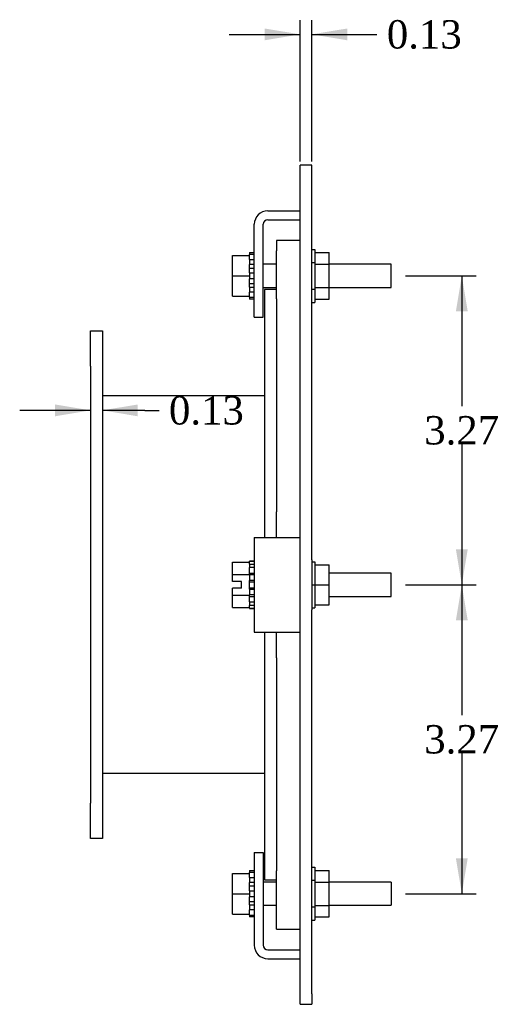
# Model space of a CAD drawing. Header units: inches. Extents: x 0.2 to 65.9, y -0.4 to 43.8.
# Tile 4 of 5: x 35 to 40.1, y 17.6 to 28. Entities that reach past the tile are written whole.
import ezdxf
from ezdxf.enums import TextEntityAlignment as Align

# ---------------------------------------------------------------- set-up
doc = ezdxf.new("R2010")
doc.units = ezdxf.units.IN
doc.header["$MEASUREMENT"] = 0
for name, color, linetype in [('COM49377', 7, 'Continuous'), ('COM49380', 7, 'Continuous'), ('COM49383', 7, 'Continuous'), ('COM49386', 7, 'Continuous'), ('COM49388', 7, 'Continuous'), ('Default', 7, 'Continuous'), ('GSK10436', 7, 'Continuous'), ('NTS16535', 7, 'Continuous'), ('SCC18019', 7, 'Continuous'), ('WAL253533', 7, 'Continuous')]:
    doc.layers.add(name, color=color, linetype=linetype)
doc.styles.add('SEACAD_Times_New_Roman', font='times.ttf')
doc.dimstyles.new('HAMMOND_(STH_-_48x32)', dxfattribs={"dimtxt": 0.3, "dimasz": 0.375, "dimexe": 0.15, "dimexo": 0.15, "dimgap": 0.075, "dimtad": 0, "dimtih": 1, "dimtoh": 1, "dimzin": 0, "dimdsep": 46, "dimtxsty": 'SEACAD_Times_New_Roman', "dimblk1": '_SE_FILLED', "dimblk2": '_SE_FILLED', "dimsah": 1, "dimcen": 0.15, "dimadec": 0, "dimazin": 0, "dimtfac": 0.8, "dimtofl": 0, "dimtmove": 0, "dimatfit": 3, "dimfxl": 1, "dimtolj": 1, "dimtzin": 0, "dimarcsym": 0})

# ---------------------------------------------------------------- blocks, each defined once
blk = doc.blocks.new('SE5')
at = {"layer": 'COM49377', "color": 7, "linetype": 'Continuous'}
for p, q in [((37.604, 24.063), (35.886, 24.063)), ((37.604, 20.063), (35.886, 20.063))]:
    blk.add_line(p, q, dxfattribs=at)
at = {"layer": 'COM49380', "color": 7, "linetype": 'Continuous'}
for p, q in [((35.761, 24.375), (35.761, 24.75)), ((35.761, 24.75), (35.886, 24.75)), ((35.886, 24.75), (35.886, 24.375)), ((35.761, 24.375), (35.761, 19.75)), ((35.886, 24.375), (35.886, 19.75)), ((35.761, 19.375), (35.761, 19.75)), ((35.886, 19.75), (35.886, 19.375)), ((35.886, 19.375), (35.761, 19.375))]:
    blk.add_line(p, q, dxfattribs=at)
at = {"layer": 'COM49383', "color": 7, "linetype": 'Continuous'}
for p, q in [((37.604, 25.188), (37.604, 22.562)), ((37.729, 25.188), (37.604, 25.188)), ((37.729, 25.091), (37.729, 22.835)), ((37.604, 21.562), (37.604, 18.938)), ((37.729, 21.289), (37.729, 19.035)), ((37.604, 18.938), (37.729, 18.938))]:
    blk.add_line(p, q, dxfattribs=at)
at = {"layer": 'COM49386', "color": 7, "linetype": 'Continuous'}
for p, q in [((37.979, 26.393), (37.979, 26.503)), ((38.104, 26.503), (37.979, 26.503)), ((38.104, 26.393), (38.104, 26.503)), ((37.979, 22.328), (37.979, 26.393)), ((38.104, 22.328), (38.104, 26.393)), ((37.979, 21.797), (37.979, 22.328)), ((38.104, 22.328), (38.104, 21.797)), ((37.979, 17.731), (37.979, 21.797)), ((38.104, 17.731), (38.104, 21.797)), ((37.979, 17.622), (37.979, 17.731)), ((38.104, 17.731), (38.104, 17.622)), ((37.979, 17.622), (38.104, 17.622))]:
    blk.add_line(p, q, dxfattribs=at)
at = {"layer": 'COM49388', "color": 7, "linetype": 'Continuous'}
for p, q in [((37.638, 26.021), (37.979, 26.021)), ((37.495, 24.896), (37.495, 25.878)), ((37.59, 24.896), (37.59, 25.878)), ((37.638, 25.926), (37.979, 25.926)), ((37.495, 24.896), (37.59, 24.896)), ((37.495, 22.562), (37.638, 22.562)), ((37.495, 22.562), (37.495, 21.562)), ((37.638, 22.562), (37.979, 22.562)), ((37.495, 21.562), (37.638, 21.562)), ((37.638, 21.562), (37.979, 21.562)), ((37.495, 19.229), (37.495, 18.247)), ((37.495, 19.229), (37.59, 19.229)), ((37.59, 19.229), (37.59, 18.247)), ((37.638, 18.199), (37.979, 18.199)), ((37.638, 18.104), (37.979, 18.104))]:
    blk.add_line(p, q, dxfattribs=at)
for centre, radius, start, end in [((37.638, 25.878), 0.143, 90, 180), ((37.638, 25.878), 0.048, 90, 180), ((37.638, 18.247), 0.143, 180, 270), ((37.638, 18.247), 0.048, 180, 270)]:
    blk.add_arc(centre, radius, start, end, dxfattribs=at)
at = {"layer": 'GSK10436', "color": 7, "linetype": 'Continuous'}
for p, q in [((37.729, 25.708), (37.729, 25.598)), ((37.979, 25.708), (37.729, 25.708)), ((37.729, 25.091), (37.729, 25.598)), ((37.729, 22.562), (37.729, 22.835)), ((37.729, 21.289), (37.729, 21.562)), ((37.729, 18.527), (37.729, 19.035)), ((37.729, 18.417), (37.729, 18.527)), ((37.729, 18.417), (37.979, 18.417))]:
    blk.add_line(p, q, dxfattribs=at)
at = {"layer": 'NTS16535', "color": 7, "linetype": 'Continuous'}
for p, q in [((38.104, 25.613), (38.134, 25.613)), ((38.134, 25.613), (38.134, 25.473)), ((38.134, 25.579), (38.289, 25.579)), ((38.289, 25.456), (38.289, 25.579)), ((38.104, 25.473), (38.134, 25.473)), ((38.134, 25.473), (38.134, 25.192)), ((38.134, 25.456), (38.289, 25.456)), ((38.289, 25.21), (38.289, 25.456)), ((38.104, 25.192), (38.134, 25.192)), ((38.134, 25.21), (38.289, 25.21)), ((38.134, 25.192), (38.134, 25.052)), ((38.289, 25.087), (38.289, 25.21)), ((38.104, 25.052), (38.134, 25.052)), ((38.134, 25.087), (38.289, 25.087)), ((38.104, 22.305), (38.134, 22.305)), ((38.134, 22.305), (38.134, 22.062)), ((38.134, 22.275), (38.289, 22.275)), ((38.289, 22.062), (38.289, 22.275)), ((38.104, 22.062), (38.134, 22.062)), ((38.134, 22.062), (38.289, 22.062)), ((38.134, 22.062), (38.134, 21.819)), ((38.289, 21.849), (38.289, 22.062)), ((38.104, 21.819), (38.134, 21.819)), ((38.134, 21.849), (38.289, 21.849)), ((38.104, 19.073), (38.134, 19.073)), ((38.134, 19.073), (38.134, 18.932)), ((38.134, 19.038), (38.289, 19.038)), ((38.289, 18.915), (38.289, 19.038)), ((38.134, 18.932), (38.104, 18.932)), ((38.134, 18.932), (38.134, 18.652)), ((38.134, 18.915), (38.289, 18.915)), ((38.289, 18.669), (38.289, 18.915)), ((38.134, 18.669), (38.289, 18.669)), ((38.289, 18.546), (38.289, 18.669)), ((38.104, 18.652), (38.134, 18.652)), ((38.134, 18.652), (38.134, 18.511)), ((38.104, 18.511), (38.134, 18.511)), ((38.134, 18.546), (38.289, 18.546))]:
    blk.add_line(p, q, dxfattribs=at)
at = {"layer": 'SCC18019', "color": 7, "linetype": 'Continuous'}
for p, q in [((37.264, 25.548), (37.445, 25.548)), ((37.264, 25.333), (37.264, 25.548)), ((37.445, 25.505), (37.445, 25.548)), ((37.729, 25.455), (37.59, 25.455)), ((38.945, 25.455), (38.289, 25.455)), ((38.945, 25.211), (38.945, 25.455)), ((37.264, 25.333), (37.445, 25.333)), ((37.264, 25.118), (37.264, 25.333)), ((37.445, 25.365), (37.445, 25.431)), ((37.445, 25.235), (37.445, 25.3)), ((37.445, 25.118), (37.445, 25.161)), ((37.59, 25.211), (37.729, 25.211)), ((38.289, 25.211), (38.945, 25.211)), ((37.264, 25.118), (37.445, 25.118)), ((37.264, 22.303), (37.445, 22.303)), ((37.264, 22.171), (37.264, 22.303)), ((37.445, 22.282), (37.445, 22.285)), ((37.445, 22.171), (37.445, 22.215)), ((37.264, 22.171), (37.445, 22.171)), ((37.264, 22.096), (37.264, 22.171)), ((37.359, 22.096), (37.264, 22.096)), ((37.359, 22.028), (37.359, 22.096)), ((37.445, 22.17), (37.445, 22.171)), ((37.445, 22.022), (37.445, 22.102)), ((38.945, 22.184), (38.289, 22.184)), ((38.945, 21.94), (38.945, 22.184)), ((37.264, 21.953), (37.264, 22.028)), ((37.359, 22.028), (37.264, 22.028)), ((37.264, 21.953), (37.445, 21.953)), ((37.264, 21.821), (37.264, 21.953)), ((37.445, 21.953), (37.445, 21.955)), ((37.445, 21.91), (37.445, 21.953)), ((38.289, 21.94), (38.945, 21.94)), ((37.264, 21.821), (37.445, 21.821)), ((37.445, 21.839), (37.445, 21.843)), ((37.264, 19.007), (37.445, 19.007)), ((37.264, 18.792), (37.264, 19.007)), ((37.445, 18.964), (37.445, 19.007)), ((37.445, 18.824), (37.445, 18.89)), ((37.729, 18.914), (37.59, 18.914)), ((38.945, 18.914), (38.289, 18.914)), ((38.945, 18.914), (38.945, 18.67)), ((37.264, 18.792), (37.445, 18.792)), ((37.264, 18.577), (37.264, 18.792)), ((37.445, 18.694), (37.445, 18.76)), ((37.59, 18.67), (37.729, 18.67)), ((38.289, 18.67), (38.945, 18.67)), ((37.264, 18.577), (37.445, 18.577)), ((37.445, 18.577), (37.445, 18.62))]:
    blk.add_line(p, q, dxfattribs=at)
at = {"layer": 'WAL253533', "color": 7, "linetype": 'Continuous'}
for p, q in [((37.445, 25.579), (37.445, 25.558)), ((37.445, 25.579), (37.495, 25.579)), ((37.495, 25.558), (37.445, 25.558)), ((37.445, 25.548), (37.445, 25.558)), ((37.445, 25.505), (37.445, 25.452)), ((37.445, 25.505), (37.495, 25.505)), ((37.495, 25.452), (37.445, 25.452)), ((37.445, 25.431), (37.445, 25.452)), ((37.445, 25.414), (37.495, 25.414)), ((37.445, 25.365), (37.445, 25.3)), ((37.445, 25.365), (37.495, 25.365)), ((37.495, 25.3), (37.445, 25.3)), ((37.445, 25.251), (37.495, 25.251)), ((37.445, 25.213), (37.445, 25.235)), ((37.445, 25.213), (37.445, 25.161)), ((37.445, 25.213), (37.495, 25.213)), ((37.495, 25.161), (37.445, 25.161)), ((37.445, 25.107), (37.445, 25.118)), ((37.445, 25.107), (37.445, 25.087)), ((37.445, 25.107), (37.495, 25.107)), ((37.495, 25.087), (37.445, 25.087)), ((37.445, 22.31), (37.445, 22.312)), ((37.495, 22.312), (37.445, 22.312)), ((37.495, 22.31), (37.445, 22.31)), ((37.445, 22.285), (37.445, 22.31)), ((37.445, 22.282), (37.445, 22.244)), ((37.445, 22.282), (37.495, 22.282)), ((37.495, 22.244), (37.445, 22.244)), ((37.445, 22.215), (37.445, 22.244)), ((37.445, 22.186), (37.495, 22.186)), ((37.445, 22.17), (37.445, 22.108)), ((37.445, 22.17), (37.495, 22.17)), ((37.495, 22.108), (37.445, 22.108)), ((37.445, 22.102), (37.445, 22.108)), ((37.445, 22.094), (37.495, 22.094)), ((37.445, 22.031), (37.495, 22.031)), ((37.445, 22.017), (37.445, 22.022)), ((37.445, 22.017), (37.445, 21.955)), ((37.445, 22.017), (37.495, 22.017)), ((37.495, 21.955), (37.445, 21.955)), ((37.445, 21.938), (37.495, 21.938)), ((37.445, 21.881), (37.445, 21.91)), ((37.445, 21.881), (37.445, 21.843)), ((37.445, 21.881), (37.495, 21.881)), ((37.495, 21.843), (37.445, 21.843)), ((37.445, 21.814), (37.445, 21.839)), ((37.445, 21.814), (37.445, 21.812)), ((37.445, 21.814), (37.495, 21.814)), ((37.445, 21.812), (37.495, 21.812)), ((37.445, 19.038), (37.445, 19.018)), ((37.445, 19.038), (37.495, 19.038)), ((37.495, 19.018), (37.445, 19.018)), ((37.445, 19.007), (37.445, 19.018)), ((37.445, 18.964), (37.445, 18.911)), ((37.445, 18.964), (37.495, 18.964)), ((37.495, 18.911), (37.445, 18.911)), ((37.445, 18.89), (37.445, 18.911)), ((37.445, 18.874), (37.495, 18.874)), ((37.445, 18.824), (37.445, 18.76)), ((37.445, 18.824), (37.495, 18.824)), ((37.495, 18.76), (37.445, 18.76)), ((37.445, 18.71), (37.495, 18.71)), ((37.445, 18.673), (37.445, 18.694)), ((37.445, 18.673), (37.445, 18.62)), ((37.445, 18.673), (37.495, 18.673)), ((37.495, 18.62), (37.445, 18.62)), ((37.445, 18.566), (37.445, 18.577)), ((37.445, 18.566), (37.445, 18.546)), ((37.445, 18.566), (37.495, 18.566)), ((37.495, 18.546), (37.445, 18.546))]:
    blk.add_line(p, q, dxfattribs=at)
blk = doc.blocks.new('DMBLK982')
at = {"layer": 'Default', "linetype": 'Continuous', "transparency": 16777216}
for points in [[(37.604, 27.951), (37.604, 27.826), (37.979, 27.889)], [(38.479, 27.951), (38.104, 27.889), (38.479, 27.826)]]:
    blk.add_hatch(color=7, dxfattribs=at).paths.add_polyline_path(points)
at = {"layer": 'Default', "color": 7, "linetype": 'Continuous', "transparency": 16777216}
for p, q in [((37.979, 26.543), (37.979, 28.039)), ((38.104, 26.543), (38.104, 28.039)), ((37.229, 27.889), (37.979, 27.889)), ((38.104, 27.889), (38.643, 27.889)), ((38.643, 27.889), (38.793, 27.889))]:
    blk.add_line(p, q, dxfattribs=at)
at = {"layer": 'Default', "color": 7, "linetype": 'Continuous', "transparency": 16777216, "style": 'SEACAD_Times_New_Roman'}
blk.add_text('0.13', height=0.3, dxfattribs=at).set_placement((38.898, 28.039), align=Align.TOP_LEFT)
blk = doc.blocks.new('_SE_FILLED')
at = {"color": 0}
blk.add_line((0, 0), (-1, 0), dxfattribs=at)
blk.add_solid([(0, 0), (-1, -0.1665), (-1, 0.1665), (0, 0)], dxfattribs=at)
blk = doc.blocks.new('DMBLK983')
at = {"layer": 'Default', "linetype": 'Continuous', "transparency": 16777216}
for points in [[(35.386, 23.971), (35.386, 23.846), (35.761, 23.909)], [(36.261, 23.971), (35.886, 23.909), (36.261, 23.846)]]:
    blk.add_hatch(color=7, dxfattribs=at).paths.add_polyline_path(points)
at = {"layer": 'Default', "color": 7, "linetype": 'Continuous', "transparency": 16777216}
for p, q in [((35.761, 23.909), (35.011, 23.909)), ((36.336, 23.909), (35.886, 23.909)), ((36.336, 23.909), (36.486, 23.909))]:
    blk.add_line(p, q, dxfattribs=at)
at = {"layer": 'Default', "color": 7, "linetype": 'Continuous', "transparency": 16777216, "style": 'SEACAD_Times_New_Roman'}
blk.add_text('0.13', height=0.3, dxfattribs=at).set_placement((36.591, 24.059), align=Align.TOP_LEFT)
blk = doc.blocks.new('DMBLK987')
at = {"layer": 'Default', "linetype": 'Continuous', "transparency": 16777216}
for points in [[(39.754, 24.958), (39.692, 25.333), (39.629, 24.958)], [(39.754, 22.437), (39.629, 22.437), (39.692, 22.062)]]:
    blk.add_hatch(color=7, dxfattribs=at).paths.add_polyline_path(points)
at = {"layer": 'Default', "color": 7, "linetype": 'Continuous', "transparency": 16777216}
for p, q in [((39.095, 25.333), (39.842, 25.333)), ((39.692, 25.333), (39.692, 23.953)), ((39.692, 23.548), (39.692, 22.062)), ((39.095, 22.062), (39.842, 22.062))]:
    blk.add_line(p, q, dxfattribs=at)
at = {"layer": 'Default', "color": 7, "linetype": 'Continuous', "transparency": 16777216, "style": 'SEACAD_Times_New_Roman'}
blk.add_text('3.27', height=0.3, dxfattribs=at).set_placement((39.294, 23.848), align=Align.TOP_LEFT)
blk = doc.blocks.new('DMBLK988')
at = {"layer": 'Default', "linetype": 'Continuous', "transparency": 16777216}
for points in [[(39.754, 21.687), (39.692, 22.062), (39.629, 21.687)], [(39.754, 19.167), (39.629, 19.167), (39.692, 18.792)]]:
    blk.add_hatch(color=7, dxfattribs=at).paths.add_polyline_path(points)
at = {"layer": 'Default', "color": 7, "linetype": 'Continuous', "transparency": 16777216}
for p, q in [((39.095, 22.062), (39.842, 22.062)), ((39.692, 22.062), (39.692, 20.682)), ((39.692, 20.277), (39.692, 18.792)), ((39.095, 18.792), (39.842, 18.792))]:
    blk.add_line(p, q, dxfattribs=at)
at = {"layer": 'Default', "color": 7, "linetype": 'Continuous', "transparency": 16777216, "style": 'SEACAD_Times_New_Roman'}
blk.add_text('3.27', height=0.3, dxfattribs=at).set_placement((39.294, 20.577), align=Align.TOP_LEFT)

msp = doc.modelspace()

# ---------------------------------------------------------------- block references
at = {"layer": 'Default'}
msp.add_blockref('SE5', (0, 0), dxfattribs=at)

# ---------------------------------------------------------------- dimensions: what is measured, and where the dimension line sits
at = {"layer": 'Default', "color": 7, "linetype": 'Continuous'}
dim = msp.add_linear_dim(base=(37.978722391, 27.888803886), p1=(37.978722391, 26.393394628), p2=(38.103722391, 26.393394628), angle=0, text='\\A1;<>', dimstyle='HAMMOND_(STH_-_48x32)', override={"dimtmove": 1}, dxfattribs=at)
dim.commit()
dim.dimension.update_dxf_attribs({"geometry": 'DMBLK982', "text_midpoint": (38.792882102, 27.888803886), "dimtype": 161})
for base, p1, p2, picture, middle in [((39.692, 25.333), (38.945, 25.333), (38.945, 22.062), 'DMBLK987', (39.692, 23.698)), ((39.692, 22.062), (38.945, 22.062), (38.945, 18.792), 'DMBLK988', (39.692, 20.427))]:
    dim = msp.add_linear_dim(base=base, p1=p1, p2=p2, angle=270, text='\\A1;<>', dimstyle='HAMMOND_(STH_-_48x32)', dxfattribs=at)
    dim.commit()
    dim.dimension.update_dxf_attribs({"geometry": picture, "text_midpoint": middle, "dimtype": 161})
dim = msp.add_linear_dim(base=(35.760722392, 23.908786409), p1=(35.885722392, 22.062667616), p2=(35.760722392, 22.062667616), text='\\A1;<>', dimstyle='HAMMOND_(STH_-_48x32)', override={"dimtmove": 1}, dxfattribs=at)
dim.commit()
dim.dimension.update_dxf_attribs({"geometry": 'DMBLK983', "text_midpoint": (36.486283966, 23.908786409), "dimtype": 160})

doc.saveas('drawing.dxf')
